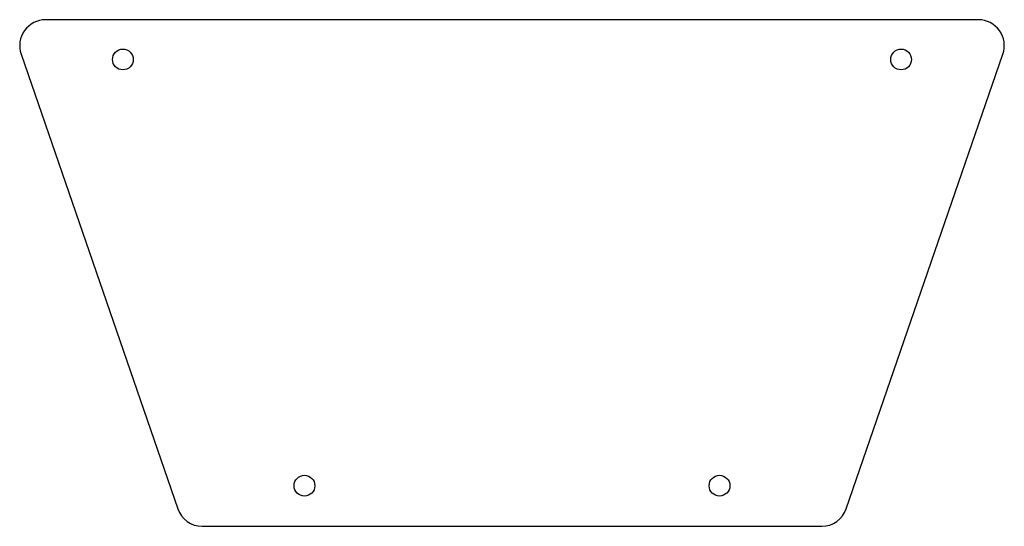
# Model space of a CAD drawing. Header units: millimetres. Extents: x -89 to 101, y 62 to 160.
import ezdxf

# ---------------------------------------------------------------- set-up
doc = ezdxf.new("R2010")
doc.units = ezdxf.units.MM

msp = doc.modelspace()

# ---------------------------------------------------------------- linework, layer by layer
at = {"color": 7, "linetype": 'Continuous', "lineweight": 25}
for p, q in [((96.09, 159.97), (-83.69, 159.97)), ((-88.42, 153.35), (-58.22, 65.67)), ((70.62, 65.67), (100.82, 153.35)), ((-53.49, 62.3), (65.9, 62.3))]:
    msp.add_line(p, q, dxfattribs=at)
for centre in [(-68.8, 152.3), (81.2, 152.3), (-33.8, 70.13), (46.2, 70.13)]:
    msp.add_circle(centre, 2, dxfattribs=at)
for centre, start, end in [((-83.69, 154.97), 90, 199.0051), ((96.09, 154.97), 340.9949, 90), ((-53.49, 67.3), 199.0051, 270), ((65.9, 67.3), 270, 340.9949)]:
    msp.add_arc(centre, 5, start, end, dxfattribs=at)

doc.saveas('drawing.dxf')
